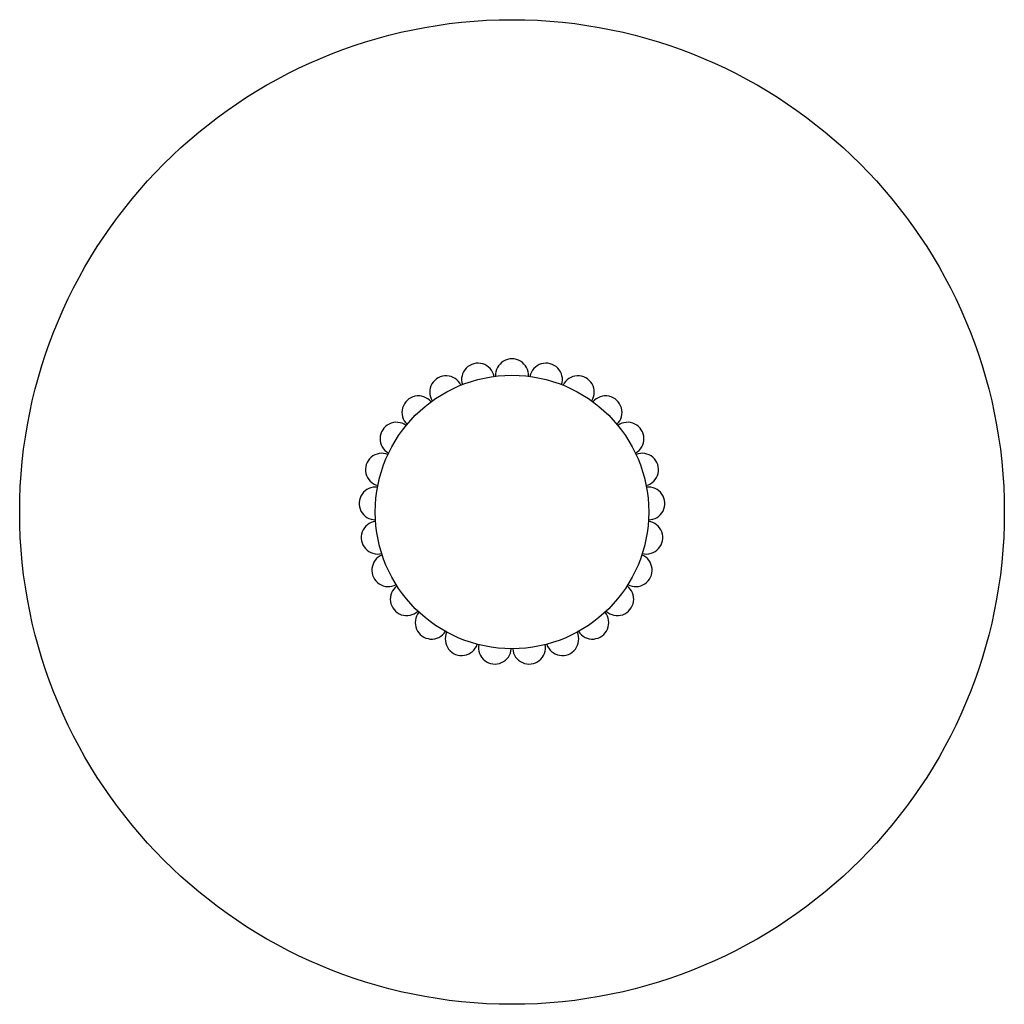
# Model space of a CAD drawing. Header units: millimetres. Extents: x -90 to 90, y -90 to 90.
import ezdxf

# ---------------------------------------------------------------- set-up
doc = ezdxf.new("R2010")
doc.units = ezdxf.units.MM

msp = doc.modelspace()

# ---------------------------------------------------------------- linework, layer by layer
at = {"color": 7, "linetype": 'Continuous', "lineweight": 25}
for radius in [90, 25]:
    msp.add_circle((0, 0), radius, dxfattribs=at)
for centre, start, end in [((-6.22, 24.21), 10.9602, 197.8398), ((0, 25), 356.5602, 183.4398), ((6.22, 24.21), 342.1602, 169.0398), ((-12.04, 21.91), 25.3602, 212.2398), ((12.04, 21.91), 327.7602, 154.6398), ((-17.11, 18.22), 39.7602, 226.6398), ((17.11, 18.22), 313.3602, 140.2398), ((-21.11, 13.4), 54.1602, 241.0398), ((21.11, 13.4), 298.9602, 125.8398), ((-23.78, 7.73), 68.5602, 255.4398), ((23.78, 7.73), 284.5602, 111.4398), ((-24.95, 1.57), 82.9602, 269.8398), ((24.95, 1.57), 270.1602, 97.0398), ((-24.56, -4.68), 97.3602, 284.2398), ((24.56, -4.68), 255.7602, 82.6398), ((-22.62, -10.64), 111.7602, 298.6398), ((22.62, -10.64), 241.3602, 68.2398), ((-19.26, -15.94), 126.1602, 313.0398), ((19.26, -15.94), 226.9602, 53.8398), ((-14.69, -20.23), 140.5602, 327.4398), ((14.69, -20.23), 212.5602, 39.4398), ((-9.2, -23.24), 154.9602, 341.8398), ((9.2, -23.24), 198.1602, 25.0398), ((-3.13, -24.8), 169.3602, 356.2398), ((3.13, -24.8), 183.7602, 10.6398)]:
    msp.add_arc(centre, 3, start, end, dxfattribs=at)

doc.saveas('drawing.dxf')
